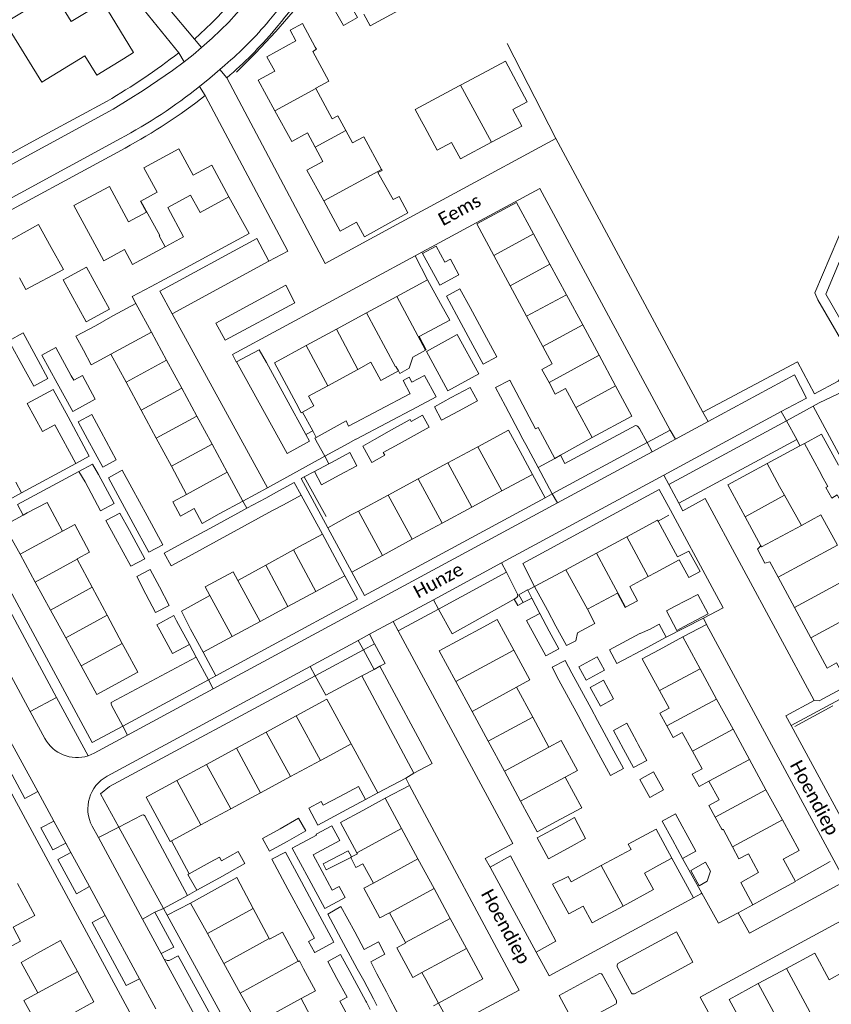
# Model space of a CAD drawing. Extents: x 177628 to 188968, y 384226 to 390673.
# Tile 120 of 256: x 183642 to 183794, y 385379 to 385564. Entities that reach past the tile are written whole.
import ezdxf

# ---------------------------------------------------------------- set-up
doc = ezdxf.new("R2010")
doc.units = 0
for name, color, linetype, lineweight in [('B01_D', 14, 'Continuous', 9), ('B01_F', 14, 'Continuous', 9), ('B01_T', 14, 'Continuous', 9), ('B02_F', 14, 'Continuous', 9), ('B02_T', 14, 'Continuous', 9), ('B07_D', 14, 'Continuous', 9), ('B07_F', 14, 'Continuous', 9), ('B07_T', 14, 'Continuous', 9), ('B11_F', 14, 'Continuous', 9), ('B11_S', 14, 'Continuous', 9), ('B14_F', 14, 'Continuous', 9), ('T01_T', 253, 'Continuous', 9), ('T02_T', 253, 'RASTER', 9), ('T03_F', 253, 'Continuous', 9), ('T04_F', 253, 'HAAG', 9), ('T04_T', 253, 'HAAG', 9), ('T05_F', 253, 'Continuous', 9), ('T05_T', 253, 'Continuous', 9), ('T22_D', 253, 'Continuous', 9), ('T22_T', 253, 'Continuous', 9), ('V00_F', 8, 'Continuous', 9), ('V00_T', 8, 'Continuous', 9), ('Z06', 7, 'Continuous', 9)]:
    doc.layers.add(name, color=color, linetype=linetype, lineweight=lineweight)
doc.styles.add('Legend', font='calibri.ttf')
doc.linetypes.add('HAAG', pattern='A,4,-1,[5,TOPOCAD.SHX,S=0.35,R=0,X=-0.35,Y=-0.35],-1', length=6)
doc.linetypes.add('RASTER', pattern='A,4,-1,[4,TOPOCAD.SHX,S=0.5,R=0,X=-0.5,Y=0],-1', length=6)

msp = doc.modelspace()

# ---------------------------------------------------------------- linework, layer by layer
at = {"layer": 'B01_D', "linetype": 'Continuous'}
for points in [[(183755.235, 385397.547), (183760.957, 385400.654), (183759.276, 385403.749), (183761.975, 385405.214)], [(183744.931, 385403.086), (183741.985, 385401.638), (183745.021, 385396.048), (183747.719, 385397.513), (183749.416, 385394.388), (183755.235, 385397.547)]]:
    msp.add_lwpolyline(points, dxfattribs=at)
at = {"layer": 'B01_F', "linetype": 'Continuous'}
for points in [[(183717.306, 385545.329), (183716.101, 385547.539)], [(183655.911, 385506.808), (183652.214, 385504.842)]]:
    msp.add_lwpolyline(points, dxfattribs=at)
at = {"layer": 'B01_T', "linetype": 'Continuous'}
for points in [[(183655.404, 385566.557), (183651.361, 385564.082), (183649.842, 385566.564), (183651.465, 385567.558), (183649.904, 385570.106), (183652.338, 385571.596), (183652.125, 385571.944), (183638.947, 385563.877)], [(183661.206, 385557.079), (183663.106, 385558.243), (183657.306, 385567.721), (183655.404, 385566.557)], [(183639.698, 385562.65), (183645.792, 385552.697), (183653.94, 385557.658), (183656.179, 385554.001), (183661.206, 385557.079)], [(183689.689, 385547.305), (183686.561, 385553.034), (183689.669, 385554.731), (183688.179, 385557.461), (183693.651, 385560.449), (183692.561, 385562.446), (183694.869, 385563.706), (183697.278, 385559.294)], [(183697.278, 385559.294), (183697.514, 385558.861), (183696.812, 385558.477), (183699.863, 385552.885), (183697.371, 385551.525)], [(183730.465, 385541.355), (183736.175, 385544.417), (183734.499, 385547.543), (183737.208, 385548.996), (183733.102, 385556.654), (183728.753, 385554.322)], [(183728.753, 385554.322), (183724.641, 385552.117)], [(183697.399, 385551.474), (183697.371, 385551.525)], [(183703.024, 385543.561), (183701.53, 385546.313), (183700.505, 385545.756), (183697.399, 385551.474)], [(183724.641, 385552.117), (183724.377, 385551.976)], [(183697.261, 385540.448), (183695.809, 385543.107), (183692.86, 385541.497), (183689.689, 385547.305)], [(183717.93, 385544.229), (183717.306, 385545.329)], [(183717.93, 385544.229), (183720.259, 385539.885), (183722.942, 385541.324), (183724.609, 385538.215), (183730.465, 385541.355)], [(183704.295, 385541.221), (183703.024, 385543.561)], [(183698.901, 385530.3), (183695.726, 385536.114), (183698.732, 385537.755), (183697.261, 385540.448)], [(183667.51, 385531.941), (183665.008, 385536.523), (183671.62, 385540.103), (183674.308, 385535.139), (183677.809, 385537.034), (183681.047, 385531.052)], [(183665.495, 385528.225), (183662.103, 385526.397), (183658.536, 385533.014), (183651.867, 385529.419), (183656.147, 385521.508)], [(183667.51, 385531.941), (183664.478, 385530.284)], [(183681.047, 385531.052), (183675.607, 385528.107), (183673.833, 385531.383), (183669.535, 385529.056)], [(183713.06, 385531.122), (183714.749, 385528.049), (183712.096, 385526.6)], [(183664.478, 385530.284), (183664.406, 385530.245), (183665.495, 385528.225)], [(183669.535, 385529.056), (183672.512, 385523.531), (183669.035, 385521.657)], [(183712.096, 385526.6), (183706.561, 385523.577), (183705.073, 385526.303), (183702, 385524.625), (183698.901, 385530.3)], [(183738.376, 385524.099), (183735.17, 385530.028), (183727.683, 385525.979), (183730.891, 385520.036)], [(183639.751, 385519.163), (183638.195, 385521.972), (183645.207, 385525.856), (183647.59, 385521.556)], [(183741.461, 385518.394), (183738.376, 385524.099)], [(183669.035, 385521.657), (183662.889, 385518.345), (183661.373, 385521.157)], [(183649.883, 385517.417), (183647.59, 385521.556)], [(183730.891, 385520.036), (183733.975, 385514.324)], [(183744.565, 385512.654), (183741.461, 385518.394)], [(183642.827, 385513.61), (183649.883, 385517.417)], [(183642.827, 385513.61), (183641.588, 385515.847)], [(183712.663, 385512.327), (183718.449, 385515.46)], [(183718.449, 385515.46), (183720.875, 385510.979)], [(183733.975, 385514.324), (183737.068, 385508.595)], [(183706.962, 385509.239), (183712.663, 385512.327)], [(183747.645, 385506.958), (183744.565, 385512.654)], [(183663.502, 385511.013), (183659.19, 385508.678)], [(183666.451, 385505.57), (183663.502, 385511.013)], [(183716.829, 385504.755), (183722.605, 385507.873), (183720.875, 385510.979)], [(183655.911, 385506.808), (183659.19, 385508.678)], [(183701.27, 385506.156), (183706.962, 385509.239)], [(183737.068, 385508.595), (183740.151, 385502.884)], [(183750.735, 385501.244), (183747.645, 385506.958)], [(183666.451, 385505.57), (183669.306, 385500.302)], [(183695.577, 385503.074), (183701.27, 385506.156)], [(183693.669, 385492.252), (183689.597, 385499.835), (183695.577, 385503.074)], [(183658.812, 385501.441), (183661.666, 385496.162)], [(183740.151, 385502.884), (183741.909, 385499.627)], [(183753.824, 385495.496), (183750.735, 385501.244)], [(183669.306, 385500.302), (183672.161, 385495.034)], [(183705.331, 385498.548), (183699.633, 385495.472)], [(183705.431, 385498.602), (183705.331, 385498.548)], [(183661.666, 385496.162), (183664.515, 385490.891)], [(183672.161, 385495.034), (183675.015, 385489.767)], [(183699.633, 385495.472), (183696.019, 385493.521)], [(183746.336, 385491.426), (183744.413, 385494.987)], [(183753.824, 385495.496), (183756.883, 385489.796), (183749.392, 385485.764)], [(183694.884, 385490.563), (183694.645, 385490.435), (183693.669, 385492.252)], [(183696.019, 385493.521), (183696.998, 385491.698), (183694.884, 385490.563)], [(183664.515, 385490.891), (183667.364, 385485.62)], [(183749.392, 385485.764), (183746.336, 385491.426)], [(183675.015, 385489.767), (183677.87, 385484.499)], [(183733.684, 385487.149), (183735.848, 385483.144)], [(183667.364, 385485.62), (183670.213, 385480.35)], [(183677.87, 385484.499), (183680.725, 385479.231)], [(183738.183, 385478.823), (183735.848, 385483.144)], [(183774.968, 385476.859), (183782.376, 385480.88)], [(183782.376, 385480.88), (183784.716, 385476.569)], [(183670.213, 385480.35), (183673.071, 385475.063)], [(183680.725, 385479.231), (183683.673, 385473.79)], [(183732.393, 385475.694), (183738.183, 385478.823)], [(183726.78, 385472.661), (183732.393, 385475.694)], [(183778.236, 385470.838), (183774.968, 385476.859)], [(183785.653, 385474.894), (183784.716, 385476.569)], [(183643.081, 385471.581), (183646.797, 385473.514), (183649.683, 385468.102)], [(183683.673, 385473.79), (183679.216, 385471.369)], [(183788.825, 385469.226), (183785.653, 385474.894)], [(183642.315, 385471.162), (183643.081, 385471.581)], [(183679.216, 385471.369), (183676.031, 385469.587), (183674.526, 385472.371)], [(183721.166, 385469.627), (183726.78, 385472.661)], [(183641.713, 385463.78), (183638.743, 385469.207), (183642.315, 385471.162)], [(183699.637, 385468.781), (183703.956, 385471.116)], [(183761.827, 385470.037), (183761.752, 385470.176), (183755.958, 385467.055)], [(183765.459, 385463.295), (183761.827, 385470.037)], [(183781.202, 385465.372), (183778.236, 385470.838)], [(183795.578, 385465.515), (183792.5, 385471.211), (183788.825, 385469.226)], [(183704.149, 385460.431), (183699.637, 385468.781)], [(183715.552, 385466.593), (183721.166, 385469.627)], [(183698.653, 385467.545), (183694.353, 385465.227)], [(183702.867, 385459.727), (183698.653, 385467.545)], [(183709.939, 385463.56), (183715.552, 385466.593)], [(183750.232, 385463.971), (183755.958, 385467.055)], [(183687.962, 385461.736), (183693.214, 385464.605)], [(183693.214, 385464.605), (183694.353, 385465.227)], [(183782.853, 385462.331), (183781.951, 385462.126), (183780.539, 385464.728), (183781.202, 385465.372)], [(183641.713, 385463.78), (183644.587, 385458.528)], [(183652.484, 385462.85), (183652.461, 385462.892)], [(183655.301, 385457.567), (183652.484, 385462.85)], [(183709.939, 385463.56), (183704.149, 385460.431)], [(183744.489, 385460.878), (183750.232, 385463.971)], [(183761.385, 385460.348), (183765.773, 385462.711)], [(183782.853, 385462.331), (183784.417, 385459.449)], [(183682.711, 385458.868), (183687.962, 385461.736)], [(183744.489, 385460.878), (183738.585, 385457.698)], [(183697.424, 385456.793), (183702.867, 385459.727)], [(183756.534, 385457.735), (183759.972, 385459.587)], [(183759.972, 385459.587), (183761.385, 385460.348)], [(183784.417, 385459.449), (183787.514, 385453.743)], [(183644.587, 385458.528), (183647.46, 385453.277)], [(183658.118, 385452.284), (183655.301, 385457.567)], [(183692.157, 385453.954), (183697.424, 385456.793)], [(183738.585, 385457.698), (183740.982, 385453.247)], [(183673.83, 385449.704), (183672.142, 385453.095), (183677.46, 385456)], [(183748.541, 385453.431), (183754.183, 385456.469)], [(183647.46, 385453.277), (183650.334, 385448.025)], [(183686.891, 385451.115), (183692.157, 385453.954)], [(183742.604, 385450.234), (183740.982, 385453.247)], [(183787.514, 385453.743), (183790.608, 385448.041)], [(183660.935, 385447.001), (183658.118, 385452.284)], [(183734.677, 385445.722), (183731.554, 385451.505), (183729.029, 385450.142)], [(183676.181, 385445.342), (183673.83, 385449.704)], [(183681.624, 385448.276), (183686.891, 385451.115)], [(183729.029, 385450.142), (183720.643, 385445.614), (183723.767, 385439.83)], [(183650.334, 385448.025), (183653.208, 385442.773)], [(183681.624, 385448.276), (183676.181, 385445.342)], [(183762.022, 385445.801), (183766.471, 385448.222)], [(183766.471, 385448.222), (183769.742, 385442.211)], [(183790.608, 385448.041), (183793.691, 385442.361), (183795.444, 385443.312), (183796.974, 385440.492), (183801.357, 385442.87)], [(183653.208, 385442.773), (183656.178, 385437.346), (183663.892, 385441.567), (183661.561, 385445.827)], [(183661.561, 385445.827), (183660.935, 385447.001)], [(183762.022, 385445.801), (183758.859, 385444.08), (183762.104, 385438.118)], [(183769.742, 385442.211), (183772.847, 385436.506)], [(183723.767, 385439.83), (183726.817, 385434.181)], [(183738.238, 385433.101), (183735.185, 385438.749)], [(183693.692, 385433.355), (183699.483, 385436.496), (183704.053, 385428.072)], [(183762.104, 385438.118), (183763.921, 385434.781)], [(183772.847, 385436.506), (183775.938, 385430.827)], [(183688.078, 385430.309), (183693.692, 385433.355)], [(183726.817, 385434.181), (183729.853, 385428.559)], [(183741.276, 385427.48), (183738.238, 385433.101)], [(183775.938, 385430.827), (183779.029, 385425.148)], [(183682.463, 385427.264), (183688.078, 385430.309)], [(183766.395, 385430.236), (183768.307, 385426.725)], [(183676.848, 385424.218), (183682.463, 385427.264)], [(183704.053, 385428.072), (183699.363, 385425.528)], [(183729.853, 385428.559), (183732.903, 385422.91)], [(183699.363, 385425.528), (183698.26, 385424.934)], [(183768.307, 385426.725), (183770.115, 385423.403)], [(183671.233, 385421.172), (183676.848, 385424.218)], [(183698.26, 385424.934), (183692.637, 385421.903)], [(183779.029, 385425.148), (183782.134, 385419.442)], [(183692.637, 385421.903), (183687.014, 385418.873)], [(183732.903, 385422.91), (183735.935, 385417.296)], [(183743.471, 385413.91), (183747.449, 385416.06), (183744.329, 385421.832)], [(183670.236, 385409.816), (183669.975, 385409.674), (183665.442, 385418.031), (183671.233, 385421.172)], [(183771.4, 385421.042), (183773.318, 385417.519)], [(183687.014, 385418.873), (183681.391, 385415.843)], [(183710.443, 385417.834), (183706.235, 385415.555)], [(183713.529, 385412.138), (183710.443, 385417.834)], [(183782.134, 385419.442), (183785.23, 385413.754)], [(183735.935, 385417.296), (183739.052, 385411.524), (183743.471, 385413.91)], [(183681.391, 385415.843), (183675.767, 385412.812)], [(183675.767, 385412.812), (183674.507, 385412.133)], [(183785.23, 385413.754), (183788.372, 385407.981)], [(183674.507, 385412.133), (183670.236, 385409.816)], [(183716.616, 385406.44), (183713.529, 385412.138)], [(183756.228, 385409.182), (183761.463, 385412.025), (183764.436, 385406.549)], [(183751.139, 385405.15), (183756.762, 385408.195), (183756.228, 385409.182)], [(183780.764, 385403.841), (183778.836, 385407.383)], [(183788.372, 385407.981), (183785.386, 385406.356), (183785.422, 385406.289)], [(183716.616, 385406.44), (183719.655, 385400.831)], [(183744.931, 385403.086), (183745.475, 385402.082), (183751.139, 385405.15)], [(183764.436, 385406.549), (183761.975, 385405.214)], [(183785.422, 385406.289), (183787.68, 385402.14), (183783.288, 385399.75)], [(183637.521, 385388.662), (183641.794, 385390.957), (183640.4, 385393.551), (183644.488, 385395.747), (183641.231, 385401.811)], [(183678.351, 385400.617), (183682.52, 385402.918)], [(183673.814, 385398.113), (183678.351, 385400.617)], [(183719.655, 385400.831), (183722.694, 385395.221)], [(183676.999, 385392.343), (183673.814, 385398.113)], [(183722.694, 385395.221), (183725.771, 385389.542)], [(183676.999, 385392.343), (183680.087, 385386.748)], [(183645.023, 385388.681), (183649.317, 385391.028), (183652.502, 385385.203)], [(183645.023, 385388.681), (183641.915, 385386.94), (183645.04, 385381.176)], [(183725.771, 385389.542), (183728.867, 385383.827), (183720.481, 385379.283)], [(183785.979, 385385.785), (183791.341, 385388.679), (183794.041, 385383.676), (183796.753, 385385.139), (183799.108, 385380.775)], [(183680.087, 385386.748), (183683.175, 385381.153)], [(183652.502, 385385.203), (183655.613, 385379.513), (183651.262, 385377.133)], [(183780.685, 385382.928), (183785.979, 385385.785)], [(183720.481, 385379.283), (183718.084, 385383.708)], [(183780.685, 385382.928), (183775.19, 385379.962), (183777.893, 385374.953), (183775.174, 385373.485), (183778.187, 385367.902)], [(183683.175, 385381.153), (183686.263, 385375.558)]]:
    msp.add_lwpolyline(points, dxfattribs=at)
at = {"layer": 'B02_F', "linetype": 'Continuous'}
for points in [[(183762.63, 385413.536), (183764.556, 385409.987)], [(183764.556, 385409.987), (183766.449, 385406.497)], [(183766.449, 385406.497), (183768.95, 385407.854)], [(183706.809, 385379.599), (183706.911, 385379.41)]]:
    msp.add_lwpolyline(points, dxfattribs=at)
at = {"layer": 'B02_T', "linetype": 'Continuous'}
for points in [[(183717.48, 385520.422), (183720.052, 385521.82), (183721.69, 385518.806)], [(183719.841, 385516.076), (183717.48, 385520.422)], [(183658.529, 385509.933), (183654.137, 385507.544), (183649.836, 385515.45), (183654.228, 385517.839), (183658.529, 385509.933)], [(183738.757, 385487.405), (183739.229, 385487.662), (183740.057, 385486.142)], [(183789.384, 385484.633), (183792.622, 385486.401), (183795.8, 385480.58)], [(183699.086, 385482.226), (183697.726, 385484.706)], [(183703.506, 385484.65), (183699.086, 385482.226)], [(183704.917, 385485.424), (183703.506, 385484.65)], [(183736.141, 385485.884), (183736.101, 385485.958)], [(183736.939, 385484.419), (183736.141, 385485.884)], [(183742.4, 385481.839), (183740.057, 385486.142)], [(183792.548, 385478.837), (183789.384, 385484.633)], [(183701.776, 385478.665), (183705.112, 385480.45), (183703.796, 385482.91), (183700.449, 385481.119)], [(183736.939, 385484.419), (183739.272, 385480.136)], [(183699.858, 385480.803), (183697.128, 385479.342)], [(183700.449, 385481.119), (183699.858, 385480.803)], [(183739.272, 385480.136), (183742.4, 385481.839)], [(183697.128, 385479.342), (183698.445, 385476.882), (183701.776, 385478.665)], [(183694.641, 385474.919), (183693.351, 385477.302), (183690.022, 385475.487)], [(183736.44, 385454.679), (183735.63, 385456.16), (183737.269, 385457.055), (183737.298, 385457)], [(183738.063, 385455.523), (183737.298, 385457)], [(183738.063, 385455.523), (183736.44, 385454.679)], [(183766.759, 385450.168), (183771.24, 385452.551), (183769.286, 385456.226), (183764.946, 385453.918)], [(183764.946, 385453.918), (183763.4, 385453.096), (183765.351, 385449.419), (183766.759, 385450.168)], [(183668.042, 385449.494), (183667.488, 385450.516), (183670.662, 385452.235), (183671.192, 385451.257)], [(183671.192, 385451.257), (183673.596, 385446.819)], [(183739.548, 385452.655), (183737.085, 385451.324), (183738.884, 385447.994)], [(183741.347, 385449.324), (183739.548, 385452.655)], [(183673.596, 385446.819), (183670.422, 385445.1), (183668.042, 385449.494)], [(183738.884, 385447.994), (183740.692, 385444.646), (183743.155, 385445.977), (183741.347, 385449.324)], [(183743.158, 385440.08), (183744.961, 385436.743)], [(183747.423, 385438.076), (183745.622, 385441.41)], [(183744.961, 385436.743), (183746.77, 385433.393)], [(183749.234, 385434.723), (183747.423, 385438.076)], [(183751.71, 385430.139), (183753.516, 385426.796)], [(183751.052, 385425.465), (183749.246, 385428.809)], [(183753.516, 385426.796), (183755.317, 385423.461), (183752.853, 385422.131), (183751.052, 385425.465)], [(183743.509, 385412.789), (183746.093, 385414.191), (183748.188, 385410.237), (183745.444, 385408.748)], [(183743.509, 385412.789), (183739.066, 385410.378), (183741.201, 385406.445), (183745.444, 385408.748)], [(183677.533, 385405.824), (183679.239, 385406.771)], [(183682.755, 385407.818), (183684.028, 385405.523), (183680.717, 385403.685)], [(183677.533, 385405.824), (183673.573, 385403.625)], [(183673.573, 385403.625), (183673.322, 385403.486), (183674.979, 385400.5)], [(183680.717, 385403.685), (183679.247, 385402.869)], [(183674.979, 385400.5), (183679.247, 385402.869)], [(183708.885, 385384.802), (183710.689, 385381.373)], [(183708.244, 385380.048), (183706.423, 385383.506)], [(183710.689, 385381.373), (183711.341, 385380.134)], [(183706.911, 385379.41), (183707.603, 385378.075)], [(183708.878, 385378.843), (183708.244, 385380.048)], [(183713.723, 385375.607), (183711.341, 385380.134)]]:
    msp.add_lwpolyline(points, dxfattribs=at)
at = {"layer": 'B07_D', "linetype": 'Continuous'}
for points in [[(183689.689, 385547.305), (183697.399, 385551.474)], [(183724.641, 385552.117), (183730.465, 385541.355)], [(183697.261, 385540.448), (183703.024, 385543.561)], [(183698.901, 385530.3), (183709.789, 385536.219)], [(183664.478, 385530.284), (183668.025, 385523.786), (183667.918, 385523.73)], [(183730.891, 385520.036), (183738.376, 385524.099)], [(183733.975, 385514.324), (183741.461, 385518.394)], [(183712.663, 385512.327), (183718.071, 385502.209)], [(183737.068, 385508.595), (183744.565, 385512.654)], [(183706.962, 385509.239), (183712.391, 385499.076)], [(183740.151, 385502.884), (183747.645, 385506.958)], [(183666.451, 385505.57), (183658.812, 385501.441)], [(183701.27, 385506.156), (183705.331, 385498.548)], [(183695.577, 385503.074), (183699.633, 385495.472)], [(183741.302, 385496.114), (183750.735, 385501.244)], [(183669.306, 385500.302), (183661.666, 385496.162)], [(183672.161, 385495.034), (183664.515, 385490.891)], [(183746.336, 385491.426), (183753.824, 385495.496)], [(183675.015, 385489.767), (183667.364, 385485.62)], [(183677.87, 385484.499), (183670.213, 385480.35)], [(183732.393, 385475.694), (183727.892, 385484.025)], [(183726.78, 385472.661), (183722.275, 385480.996)], [(183680.725, 385479.231), (183673.071, 385475.063)], [(183721.166, 385469.627), (183716.659, 385477.967)], [(183715.552, 385466.593), (183711.043, 385474.938)], [(183778.236, 385470.838), (183785.653, 385474.894)], [(183709.939, 385463.56), (183705.427, 385471.909)], [(183641.713, 385463.78), (183649.683, 385468.102)], [(183781.202, 385465.372), (183781.323, 385465.149), (183788.825, 385469.226)], [(183755.958, 385467.055), (183759.972, 385459.587)], [(183697.424, 385456.793), (183693.214, 385464.605)], [(183784.417, 385459.449), (183795.578, 385465.515)], [(183652.484, 385462.85), (183644.587, 385458.528)], [(183750.232, 385463.971), (183755.708, 385453.826)], [(183692.157, 385453.954), (183687.962, 385461.736)], [(183744.489, 385460.878), (183748.541, 385453.431)], [(183787.514, 385453.743), (183802.464, 385461.871)], [(183686.891, 385451.115), (183682.711, 385458.868)], [(183655.301, 385457.567), (183647.46, 385453.277)], [(183681.624, 385448.276), (183677.46, 385456)], [(183790.608, 385448.041), (183800.67, 385453.503)], [(183658.118, 385452.284), (183650.334, 385448.025)], [(183660.935, 385447.001), (183653.208, 385442.773)], [(183734.677, 385445.722), (183723.767, 385439.83)], [(183762.104, 385438.118), (183769.742, 385442.211)], [(183726.817, 385434.181), (183735.185, 385438.749)], [(183763.459, 385431.474), (183772.847, 385436.506)], [(183698.26, 385424.934), (183693.692, 385433.355)], [(183738.238, 385433.101), (183729.853, 385428.559)], [(183768.307, 385426.725), (183775.938, 385430.827)], [(183692.637, 385421.903), (183688.078, 385430.309)], [(183687.014, 385418.873), (183682.463, 385427.264)], [(183732.903, 385422.91), (183741.276, 385427.48)], [(183681.391, 385415.843), (183676.848, 385424.218)], [(183771.4, 385421.042), (183779.029, 385425.148)], [(183735.935, 385417.296), (183744.329, 385421.832)], [(183675.767, 385412.812), (183671.233, 385421.172)], [(183772.584, 385414.305), (183782.134, 385419.442)], [(183775.855, 385408.702), (183785.23, 385413.754)], [(183713.529, 385412.138), (183705.132, 385407.588)], [(183704.104, 385406.789), (183703.96, 385406.711)], [(183716.616, 385406.44), (183708.241, 385401.856)], [(183751.139, 385405.15), (183755.235, 385397.547)], [(183719.655, 385400.831), (183711.274, 385396.264)], [(183676.999, 385392.343), (183685.612, 385397.097)], [(183722.694, 385395.221), (183714.304, 385390.676)], [(183680.087, 385386.748), (183688.61, 385391.452)], [(183725.771, 385389.542), (183717.384, 385384.999)], [(183683.175, 385381.153), (183694.095, 385387.18)], [(183652.502, 385385.203), (183645.04, 385381.176)], [(183785.979, 385385.785), (183791.736, 385375.192)], [(183780.685, 385382.928), (183786.433, 385372.296)], [(183686.263, 385375.558), (183694.623, 385380.129)]]:
    msp.add_lwpolyline(points, dxfattribs=at)
at = {"layer": 'B07_F', "linetype": 'Continuous'}
msp.add_lwpolyline([(183712.391, 385499.076), (183712.483, 385499.125), (183712.942, 385498.288)], dxfattribs=at)
at = {"layer": 'B07_T', "linetype": 'Continuous'}
msp.add_lwpolyline([(183667.918, 385523.73), (183669.035, 385521.657)], dxfattribs=at)
at = {"layer": 'B11_F', "linetype": 'Continuous'}
for points in [[(183652.214, 385504.842), (183653.683, 385502.204)], [(183656.142, 385500.022), (183655.075, 385499.448), (183653.683, 385502.204)], [(183656.142, 385500.022), (183658.812, 385501.441)], [(183712.942, 385498.288), (183713.214, 385497.792), (183714.993, 385498.814), (183715.639, 385500.881), (183718.071, 385502.209)], [(183712.942, 385498.288), (183709.642, 385496.521), (183707.776, 385499.922), (183705.431, 385498.602)], [(183694.095, 385387.18), (183694.124, 385387.126), (183694.315, 385387.229)], [(183695.086, 385385.698), (183694.315, 385387.229)], [(183694.623, 385380.129), (183697.311, 385381.582), (183695.086, 385385.698)]]:
    msp.add_lwpolyline(points, dxfattribs=at)
at = {"layer": 'B11_S', "linetype": 'Continuous'}
for points in [[(183706.443, 385565.488), (183707.643, 385563.266), (183716.125, 385567.847), (183714.373, 385571.091)], [(183716.101, 385547.539), (183724.377, 385551.976)], [(183704.295, 385541.221), (183706.46, 385542.389), (183709.789, 385536.219)], [(183709.789, 385536.219), (183709.88, 385536.05), (183709.094, 385535.651), (183711.955, 385530.551), (183713.06, 385531.122)], [(183661.373, 385521.157), (183657.476, 385519.051), (183656.147, 385521.508)], [(183718.071, 385502.209), (183718.185, 385502.271), (183716.829, 385504.755)], [(183741.909, 385499.627), (183739.975, 385498.59), (183741.302, 385496.114)], [(183741.302, 385496.114), (183742.466, 385493.943), (183744.413, 385494.987)], [(183733.684, 385487.149), (183727.892, 385484.025)], [(183727.892, 385484.025), (183722.275, 385480.996)], [(183722.275, 385480.996), (183716.659, 385477.967)], [(183716.659, 385477.967), (183711.043, 385474.938)], [(183674.526, 385472.371), (183671.945, 385470.976), (183670.49, 385473.668), (183673.071, 385475.063)], [(183711.043, 385474.938), (183705.427, 385471.909)], [(183705.427, 385471.909), (183703.956, 385471.116)], [(183652.461, 385462.892), (183654.818, 385464.151), (183652.036, 385469.359), (183649.683, 385468.102)], [(183767.6, 385459.427), (183769.731, 385460.541), (183767.595, 385464.379), (183765.509, 385463.32)], [(183765.509, 385463.32), (183765.459, 385463.295)], [(183765.773, 385462.711), (183767.6, 385459.427)], [(183682.711, 385458.868), (183681.825, 385460.491), (183676.574, 385457.623), (183677.46, 385456)], [(183756.534, 385457.735), (183757.969, 385455.023), (183755.708, 385453.826)], [(183755.708, 385453.826), (183755.609, 385453.774), (183754.183, 385456.469)], [(183748.541, 385453.431), (183749.935, 385450.767), (183746.639, 385449.004), (183746.341, 385447.509), (183744.561, 385446.599), (183742.604, 385450.234)], [(183735.185, 385438.749), (183737.707, 385440.111), (183734.677, 385445.722)], [(183763.921, 385434.781), (183762.178, 385433.835), (183763.459, 385431.474)], [(183763.459, 385431.474), (183764.645, 385429.287), (183766.395, 385430.236)], [(183741.276, 385427.48), (183743.585, 385428.728), (183746.638, 385423.08), (183744.329, 385421.832)], [(183771.4, 385421.042), (183769.582, 385420.025), (183768.27, 385422.371), (183770.115, 385423.403)], [(183772.584, 385414.305), (183771.408, 385416.492), (183773.318, 385417.519)], [(183706.235, 385415.555), (183702.042, 385413.284), (183705.132, 385407.588)], [(183775.855, 385408.702), (183774.089, 385412.024), (183773.878, 385411.898), (183772.584, 385414.305)], [(183778.836, 385407.383), (183777.059, 385406.438), (183775.855, 385408.702)], [(183703.96, 385406.711), (183704.95, 385404.795), (183706.275, 385405.48), (183708.241, 385401.856)], [(183705.132, 385407.588), (183705.261, 385407.35), (183704.104, 385406.789)], [(183779.675, 385397.787), (183777.382, 385402), (183780.764, 385403.841)], [(183682.52, 385402.918), (183685.612, 385397.097)], [(183708.241, 385401.856), (183706.458, 385400.901), (183709.46, 385395.293), (183711.274, 385396.264)], [(183783.288, 385399.75), (183779.675, 385397.787)], [(183685.612, 385397.097), (183688.61, 385391.452)], [(183711.274, 385396.264), (183714.304, 385390.676)], [(183688.61, 385391.452), (183688.689, 385391.303), (183691.147, 385392.632), (183694.095, 385387.18)], [(183714.304, 385390.676), (183714.351, 385390.59), (183712.671, 385389.69), (183715.673, 385384.083), (183717.384, 385384.999)], [(183717.384, 385384.999), (183718.084, 385383.708)], [(183648.037, 385375.647), (183645.474, 385374.241), (183642.449, 385379.754), (183645.04, 385381.176)], [(183697.603, 385374.518), (183694.623, 385380.129)]]:
    msp.add_lwpolyline(points, dxfattribs=at)
at = {"layer": 'B14_F', "linetype": 'Continuous'}
for points in [[(183702.616, 385563.318), (183701.096, 385565.967), (183703.754, 385567.493), (183705.274, 385564.844), (183702.616, 385563.318)], [(183719.841, 385516.076), (183720.715, 385514.467), (183724.322, 385516.42), (183722.741, 385519.359), (183721.69, 385518.806)], [(183726.434, 385510.223), (183724.518, 385513.755), (183721.968, 385512.372), (183723.885, 385508.838)], [(183723.885, 385508.838), (183726.98, 385503.133)], [(183729.531, 385504.514), (183726.434, 385510.223)], [(183645.131, 385500.252), (183642.281, 385505.46), (183639.593, 385503.989), (183642.434, 385498.798)], [(183722.239, 385494.56), (183728.069, 385497.741), (183724.033, 385505.138), (183718.203, 385501.957), (183722.239, 385494.56)], [(183726.98, 385503.133), (183728.901, 385499.592)], [(183728.901, 385499.592), (183731.451, 385500.975), (183729.531, 385504.514)], [(183645.844, 385501.249), (183648.467, 385502.681), (183651.347, 385497.406)], [(183648.718, 385495.985), (183645.844, 385501.249)], [(183644.286, 385495.414), (183646.974, 385496.885), (183645.131, 385500.252)], [(183642.434, 385498.798), (183644.286, 385495.414)], [(183651.347, 385497.406), (183651.816, 385496.548), (183653.454, 385497.442), (183655.886, 385492.989), (183651.624, 385490.662), (183648.718, 385495.985)], [(183716.439, 385491.5), (183720.067, 385493.413), (183717.843, 385497.462), (183715.482, 385496.183), (183714.995, 385497.11), (183713.838, 385496.507), (183715.172, 385494.018), (183715.111, 385493.986)], [(183733.075, 385491.639), (183731.198, 385495.162), (183733.894, 385496.573), (183735.742, 385493.09)], [(183650.744, 385489.661), (183647.958, 385494.82), (183643.059, 385492.174), (183645.92, 385486.878), (183648.258, 385488.14)], [(183715.111, 385493.986), (183709.377, 385490.968)], [(183724.26, 385490.747), (183727.834, 385492.674), (183726.475, 385495.195), (183722.899, 385493.267)], [(183722.899, 385493.267), (183719.719, 385491.553)], [(183735.742, 385493.09), (183738.757, 385487.405)], [(183652.668, 385488.699), (183655.217, 385490.084), (183656.994, 385486.816)], [(183709.377, 385490.968), (183703.645, 385487.95)], [(183710.707, 385488.477), (183716.439, 385491.5)], [(183719.719, 385491.553), (183721.078, 385489.032), (183724.26, 385490.747)], [(183736.101, 385485.958), (183733.075, 385491.639)], [(183652.2, 385480.842), (183654.76, 385482.225), (183650.744, 385489.661)], [(183654.443, 385485.433), (183652.668, 385488.699)], [(183703.645, 385487.95), (183703.57, 385487.911), (183703.106, 385488.875), (183697.493, 385485.789)], [(183704.976, 385485.455), (183710.707, 385488.477)], [(183713.083, 385484.584), (183718.736, 385487.74), (183717.506, 385489.943), (183715.374, 385488.758), (183715.163, 385489.137), (183711.671, 385487.197)], [(183648.258, 385488.14), (183652.2, 385480.842)], [(183656.994, 385486.816), (183659.834, 385481.59), (183657.285, 385480.205), (183654.443, 385485.433)], [(183711.671, 385487.197), (183708.452, 385485.408)], [(183697.493, 385485.789), (183697.216, 385485.637), (183697.726, 385484.706)], [(183704.917, 385485.424), (183704.976, 385485.455)], [(183708.452, 385485.408), (183706.218, 385484.162), (183707.946, 385481.066), (183710.361, 385482.414), (183710.084, 385482.91), (183713.083, 385484.584)], [(183652.79, 385479.384), (183655.367, 385480.768), (183656.513, 385478.768)], [(183653.974, 385477.406), (183652.79, 385479.384)], [(183662.748, 385476.305), (183660.961, 385479.597), (183658.358, 385478.186), (183660.144, 385474.894)], [(183653.974, 385477.406), (183656.886, 385471.976), (183659.425, 385473.338), (183656.513, 385478.768)], [(183792.548, 385478.837), (183792.618, 385478.703)], [(183792.618, 385478.703), (183793.764, 385476.515), (183793.419, 385476.332), (183794.51, 385474.355), (183795.569, 385474.943), (183796.42, 385473.378)], [(183665.623, 385471.007), (183662.748, 385476.305)], [(183687.968, 385474.371), (183690.022, 385475.487)], [(183660.144, 385474.894), (183663.023, 385469.591)], [(183684.407, 385472.437), (183687.968, 385474.371)], [(183694.641, 385474.919), (183691.306, 385473.115)], [(183662.308, 385468.227), (183660.502, 385471.547), (183657.884, 385470.123), (183659.694, 385466.796)], [(183682.697, 385471.508), (183684.407, 385472.437)], [(183689.25, 385471.993), (183683.985, 385469.119)], [(183691.306, 385473.115), (183689.25, 385471.993)], [(183665.963, 385464.173), (183668.566, 385465.584), (183665.623, 385471.007)], [(183677.423, 385468.643), (183682.697, 385471.508)], [(183662.568, 385461.514), (183665.186, 385462.938), (183662.308, 385468.227)], [(183663.023, 385469.591), (183665.963, 385464.173)], [(183672.15, 385465.778), (183677.423, 385468.643)], [(183683.985, 385469.119), (183678.717, 385466.244)], [(183659.694, 385466.796), (183662.568, 385461.514)], [(183678.717, 385466.244), (183673.449, 385463.369)], [(183673.449, 385463.369), (183670.183, 385461.586), (183668.874, 385463.998), (183672.15, 385465.778)], [(183667.948, 385457.662), (183666.241, 385460.913), (183663.671, 385459.564), (183665.401, 385456.269)], [(183667.22, 385452.805), (183669.79, 385454.154), (183667.948, 385457.662)], [(183665.401, 385456.269), (183667.22, 385452.805)], [(183760.327, 385449.69), (183758.438, 385448.846)], [(183763.367, 385448.143), (183762.051, 385450.61), (183760.327, 385449.69)], [(183758.405, 385448.829), (183752.686, 385445.778), (183754.07, 385443.184), (183759.802, 385446.241)], [(183758.438, 385448.846), (183758.405, 385448.829)], [(183759.802, 385446.241), (183763.367, 385448.143)], [(183743.158, 385440.08), (183741.869, 385442.504), (183744.36, 385443.762), (183745.622, 385441.41)], [(183748.283, 385440.07), (183746.919, 385442.583), (183750.383, 385444.464), (183751.747, 385441.951), (183748.283, 385440.07)], [(183750.978, 385435.18), (183753.465, 385436.539), (183751.54, 385440.063), (183749.053, 385438.704), (183750.978, 385435.18)], [(183750.444, 385432.484), (183749.234, 385434.723)], [(183746.77, 385433.393), (183747.986, 385431.142)], [(183747.986, 385431.142), (183749.246, 385428.809)], [(183751.71, 385430.139), (183750.444, 385432.484)], [(183757.833, 385428.458), (183755.924, 385431.958), (183753.421, 385430.593), (183755.32, 385427.111)], [(183755.32, 385427.111), (183757.225, 385423.618)], [(183758.089, 385427.988), (183757.833, 385428.458)], [(183758.089, 385427.988), (183759.701, 385424.968)], [(183757.225, 385423.618), (183759.701, 385424.968)], [(183760.301, 385417.975), (183762.857, 385419.42), (183760.951, 385422.792), (183758.395, 385421.347), (183760.301, 385417.975)], [(183706.765, 385417.594), (183705.442, 385420.07), (183701.92, 385418.188)], [(183701.92, 385418.188), (183698.792, 385416.516), (183698.407, 385417.237), (183696.067, 385415.986), (183697.775, 385412.791), (183703.258, 385415.72)], [(183703.258, 385415.72), (183706.765, 385417.594)], [(183690.684, 385412.106), (183694.163, 385414.066), (183695.494, 385411.703), (183691.977, 385409.722)], [(183762.63, 385413.536), (183765.114, 385414.884)], [(183766.378, 385412.594), (183765.114, 385414.884)], [(183698.585, 385404.04), (183696.903, 385407.168), (183701.939, 385409.876), (183700.435, 385412.673), (183697.456, 385411.071), (183697.548, 385410.9), (183692.957, 385408.432), (183696.055, 385402.669)], [(183766.378, 385412.594), (183767.061, 385411.334)], [(183688.685, 385407.868), (183687.354, 385410.231), (183690.684, 385412.106)], [(183767.061, 385411.334), (183768.95, 385407.854)], [(183691.977, 385409.722), (183688.685, 385407.868)], [(183679.239, 385406.771), (183679.612, 385406.072)], [(183679.612, 385406.072), (183682.755, 385407.818)], [(183692.154, 385400.707), (183689.122, 385406.34), (183691.674, 385407.714), (183694.692, 385402.108)], [(183704.104, 385406.789), (183703.51, 385407.938), (183698.759, 385405.481), (183699.354, 385404.33), (183703.96, 385406.711)], [(183769.574, 385401.371), (183771.101, 385402.216), (183771.67, 385404.137), (183770.78, 385405.779), (183768.012, 385404.213), (183769.574, 385401.371)], [(183699.068, 385397.064), (183702.902, 385399.125), (183701.762, 385401.246), (183700.462, 385400.548), (183698.585, 385404.04)], [(183694.692, 385402.108), (183697.721, 385396.481)], [(183696.055, 385402.669), (183699.068, 385397.064)], [(183695.183, 385395.08), (183692.154, 385400.707)], [(183702.19, 385391.314), (183699.629, 385396.038), (183702.125, 385397.445), (183704.712, 385392.688)], [(183697.721, 385396.481), (183700.751, 385390.853)], [(183697.14, 385388.86), (183696.049, 385390.887), (183697.128, 385391.468), (183695.183, 385395.08)], [(183704.712, 385392.688), (183706.52, 385389.364), (183709.177, 385390.807), (183710.409, 385388.45), (183707.784, 385387.056)], [(183697.183, 385388.78), (183700.817, 385390.731)], [(183700.751, 385390.853), (183700.817, 385390.731)], [(183705.207, 385385.748), (183702.19, 385391.314)], [(183697.183, 385388.78), (183697.14, 385388.86)], [(183699.65, 385387.092), (183702.07, 385388.404)], [(183702.07, 385388.404), (183703.78, 385385.227)], [(183699.65, 385387.092), (183701.376, 385383.9)], [(183707.784, 385387.056), (183708.885, 385384.802)], [(183703.78, 385385.227), (183706.809, 385379.599)], [(183706.423, 385383.506), (183705.207, 385385.748)], [(183701.376, 385383.9), (183703.278, 385380.383), (183701.92, 385379.649), (183703.064, 385377.532)]]:
    msp.add_lwpolyline(points, dxfattribs=at)
at = {"layer": 'T01_T', "linetype": 'Continuous'}
msp.add_lwpolyline([(183739.548, 385452.655), (183738.063, 385455.523)], dxfattribs=at)
at = {"layer": 'T02_T', "linetype": 'RASTER'}
msp.add_lwpolyline([(183666.421, 385514.203), (183671.553, 385516.985)], dxfattribs=at)
at = {"layer": 'T03_F', "linetype": 'Continuous'}
for points in [[(183699.612, 385574.72), (183699.156, 385573.756), (183693.129, 385565.997), (183689.876, 385562.195), (183686.055, 385558.121), (183682.46, 385554.569)], [(183787.912, 385402.356), (183794.252, 385405.912)]]:
    msp.add_lwpolyline(points, dxfattribs=at)
at = {"layer": 'T04_F', "linetype": 'HAAG'}
for points in [[(183742.57, 385542.09), (183733.399, 385559.927)], [(183695.207, 385478.333), (183697.128, 385479.342)], [(183699.322, 385470.864), (183695.207, 385478.333)], [(183794.724, 385435.233), (183787.569, 385431.369)]]:
    msp.add_lwpolyline(points, dxfattribs=at)
at = {"layer": 'T04_T', "linetype": 'HAAG'}
for points in [[(183664.66, 385572.66), (183674.575, 385560.775)], [(183671.58, 385558.22), (183661.81, 385570.28)], [(183646.978, 385543.077), (183658.087, 385549.114)], [(183771.996, 385457.543), (183764.149, 385472.081)]]:
    msp.add_lwpolyline(points, dxfattribs=at)
for centre, radius, start, end in [((183597.339, 385645.356), 114.54, 312.40093, 324.05037), ((183601.951, 385646.844), 112.705, 299.87288, 308.15547)]:
    msp.add_arc(centre, radius, start, end, dxfattribs=at)
at = {"layer": 'T05_F', "linetype": 'Continuous'}
for points in [[(183671.553, 385516.985), (183684.879, 385524.179), (183681.047, 385531.052)], [(183663.502, 385511.013), (183662.808, 385512.322), (183666.421, 385514.203)], [(183696.82, 385487.021), (183694.884, 385490.563)], [(183697.493, 385485.789), (183696.82, 385487.021)], [(183743.434, 385482.419), (183749.392, 385485.764)], [(183788.544, 385484.183), (183789.384, 385484.633)], [(183782.376, 385480.88), (183788.544, 385484.183)], [(183641.963, 385475.357), (183652.2, 385480.842)], [(183742.4, 385481.839), (183743.434, 385482.419)], [(183641.222, 385473.174), (183652.79, 385479.384)], [(183640.934, 385477.339), (183641.963, 385475.357)], [(183642.315, 385471.162), (183641.222, 385473.174)], [(183761.827, 385470.037), (183763.857, 385471.16)], [(183723.075, 385448.797), (183734.74, 385455.325)], [(183734.74, 385455.325), (183735.424, 385454.151), (183736.44, 385454.679)], [(183709.051, 385418.841), (183704.053, 385428.072)], [(183706.765, 385417.594), (183709.051, 385418.841)], [(183673.573, 385403.625), (183670.236, 385409.816)], [(183764.436, 385406.549), (183768.471, 385399.068)], [(183770.088, 385399.957), (183766.449, 385406.497)], [(183776.894, 385396.291), (183773.226, 385394.318), (183770.088, 385399.957)], [(183779.675, 385397.786), (183776.894, 385396.291)], [(183719.55, 385378.776), (183720.481, 385379.283)]]:
    msp.add_lwpolyline(points, dxfattribs=at)
at = {"layer": 'T05_T', "linetype": 'Continuous'}
for points in [[(183723.591, 385531.803), (183712.671, 385525.883)], [(183727.584, 385526.161), (183719.939, 385522.029)], [(183766.188, 385397.834), (183768.471, 385399.068)]]:
    msp.add_lwpolyline(points, dxfattribs=at)
at = {"layer": 'T22_D', "linetype": 'Continuous'}
msp.add_lwpolyline([(183769.87, 385399.824), (183770.088, 385399.957)], dxfattribs=at)
at = {"layer": 'T22_T', "linetype": 'Continuous'}
for points in [[(183717.364, 385520.637), (183716.109, 385519.958)], [(183699.086, 385482.226), (183699.858, 385480.803)], [(183683.673, 385473.79), (183684.407, 385472.437)], [(183740.548, 385474.418), (183741.909, 385475.155)], [(183738.585, 385457.698), (183737.298, 385457)], [(183770.973, 385450.566), (183770.35, 385451.72)], [(183677.202, 385440.164), (183678.572, 385440.904)], [(183715.057, 385420.264), (183714.32, 385421.64)], [(183768.471, 385399.068), (183769.87, 385399.824)], [(183668.697, 385397.096), (183669.393, 385395.825)]]:
    msp.add_lwpolyline(points, dxfattribs=at)
at = {"layer": 'V00_F', "linetype": 'Continuous'}
for points in [[(183791.291, 385493.957), (183795.754, 385496.404), (183798.632, 385500.108), (183791.885, 385511.705), (183791.365, 385513.019), (183810.133, 385557.094), (183810.143, 385557.781), (183809.829, 385558.485), (183787.773, 385599.32), (183787.504, 385599.684), (183763.651, 385596.277), (183761.759, 385596.198), (183760.748, 385596.487), (183759.924, 385596.992), (183759.055, 385598.099), (183743.82, 385628.534), (183743.136, 385629.594), (183742.675, 385630.105), (183736.977, 385632.756)], [(183824.351, 385562.681), (183823.61, 385562.869), (183821.702, 385562.466), (183813.055, 385558.157), (183812.327, 385557.357), (183811.667, 385556.44), (183793.418, 385512.727), (183800.125, 385501.107), (183801.866, 385502.143), (183802.902, 385500.402), (183800.411, 385498.867), (183798.292, 385495.562), (183819.618, 385458.065), (183832.283, 385465.657), (183833.073, 385468.428), (183834.874, 385467.716), (183833.35, 385463.777), (183819.585, 385455.479), (183818.913, 385455.004), (183815.769, 385447.566), (183815.437, 385447.098)], [(183718.449, 385515.46), (183716.109, 385519.958)], [(183717.48, 385520.422), (183717.364, 385520.637)], [(183688.58, 385518.97), (183670.364, 385509.052)], [(183695.545, 385486.328), (183696.22, 385485.09), (183692.013, 385482.777), (183682.476, 385500.024)], [(183792.17, 385492.28), (183796.697, 385494.456), (183817.77, 385457.384), (183817.812, 385457.194), (183814.285, 385448.282), (183813.628, 385447.744), (183792.135, 385436.159), (183791.19, 385436.24)], [(183791.025, 385491.659), (183796.744, 385481.086)], [(183759.754, 385484.817), (183758.34, 385487.443), (183758.018, 385487.825), (183757.812, 385487.977), (183757.572, 385487.994), (183744.249, 385480.871), (183743.434, 385482.419)], [(183765.721, 385473.417), (183787.949, 385485.372)], [(183787.949, 385485.372), (183788.544, 385484.183)], [(183699.086, 385482.226), (183688.273, 385476.303)], [(183739.272, 385480.136), (183741.909, 385475.155)], [(183695.207, 385478.333), (183694.62, 385478.031)], [(183738.183, 385478.823), (183740.548, 385474.418)], [(183641.963, 385475.357), (183632.62, 385470.21)], [(183738.585, 385457.698), (183736.368, 385462.05)], [(183735.391, 385456.289), (183733.296, 385460.384)], [(183734.74, 385455.325), (183735.222, 385455.644)], [(183723.075, 385448.797), (183720.483, 385453.44)], [(183763.367, 385448.143), (183770.35, 385451.72)], [(183766.471, 385448.222), (183770.973, 385450.566)], [(183673.596, 385446.819), (183674.89, 385444.43)], [(183708.353, 385442.098), (183706.376, 385445.79)], [(183814.221, 385444.634), (183813.586, 385445.875), (183806.131, 385441.901), (183786.897, 385431.51)], [(183661.044, 385431.431), (183658.909, 385435.371), (183658.855, 385435.615), (183658.888, 385435.865), (183674.89, 385444.43)], [(183674.89, 385444.43), (183677.202, 385440.164)], [(183676.181, 385445.342), (183678.572, 385440.904)], [(183715.88, 385422.58), (183719.313, 385424.354), (183709.476, 385442.706)], [(183706.07, 385440.86), (183699.299, 385437.234), (183697.265, 385440.886)], [(183643.624, 385434.203), (183648.599, 385436.783)], [(183709.051, 385418.841), (183714.32, 385421.64)], [(183710.443, 385417.834), (183715.057, 385420.264)], [(183645.044, 385419.12), (183642.635, 385417.812)], [(183660.327, 385412.397), (183664.628, 385414.666), (183664.987, 385414.693), (183665.226, 385414.556), (183673.231, 385399.553)], [(183645.652, 385412.238), (183648.074, 385413.541)], [(183647.894, 385408.094), (183650.337, 385409.374)], [(183651.277, 385407.643), (183648.855, 385406.32)], [(183738.896, 385388.865), (183742.558, 385390.896), (183734.039, 385407.02), (183730.189, 385404.839)], [(183654.778, 385401.197), (183652.349, 385399.864)], [(183673.231, 385399.553), (183668.697, 385397.096)], [(183674.979, 385400.5), (183673.231, 385399.553)], [(183673.814, 385398.113), (183669.393, 385395.825)], [(183655.273, 385394.461), (183657.717, 385395.786)], [(183668.299, 385388.579), (183670.645, 385389.803)], [(183668.865, 385387.534), (183669.412, 385387.299), (183669.799, 385387.281), (183671.513, 385388.196)], [(183754.278, 385386.708), (183754.137, 385386.384), (183754.141, 385386.099), (183756.805, 385381.143), (183756.981, 385381.009), (183757.393, 385381.004)], [(183753.962, 385379.146), (183753.997, 385379.406), (183753.972, 385379.726), (183751.33, 385384.648), (183751.21, 385384.767), (183750.809, 385384.824)], [(183661.701, 385382.583), (183664.203, 385383.844)], [(183720.481, 385379.283), (183722.923, 385374.857)]]:
    msp.add_lwpolyline(points, dxfattribs=at)
at = {"layer": 'V00_T', "linetype": 'Continuous'}
for points in [[(183683.921, 385567.22), (183681.023, 385563.962), (183677.875, 385560.946)], [(183674.575, 385560.775), (183675.898, 385559.201)], [(183677.875, 385560.946), (183675.898, 385559.201)], [(183675.898, 385559.201), (183674.278, 385557.846), (183672.626, 385556.531)], [(183672.626, 385556.531), (183671.58, 385558.22)], [(183672.626, 385556.531), (183670.412, 385554.865)], [(183675.517, 385551.864), (183677.438, 385553.434), (183679.356, 385555.084)], [(183679.356, 385555.084), (183680.266, 385555.897)], [(183679.356, 385555.084), (183680.67, 385553.52)], [(183670.412, 385554.865), (183664.904, 385551.109), (183659.26, 385547.56)], [(183712.671, 385525.883), (183699.16, 385518.56), (183680.67, 385553.52)], [(183676.575, 385550.157), (183675.517, 385551.864)], [(183688.58, 385518.97), (183692.14, 385520.88), (183676.575, 385550.157)], [(183659.26, 385547.56), (183640.25, 385537.21)], [(183628.698, 385528.909), (183630.15, 385529.67), (183631.91, 385526.43), (183660.6, 385542.04)], [(183636.091, 385537.162), (183646.978, 385543.077)], [(183742.57, 385542.09), (183723.591, 385531.803)], [(183770.28, 385490.54), (183742.57, 385542.09)], [(183661.48, 385540.26), (183633.404, 385525.028)], [(183764.08, 385487.16), (183739.57, 385532.64), (183727.584, 385526.161)], [(183670.364, 385509.052), (183668.03, 385513.32), (183686.3, 385523.26), (183688.58, 385518.97)], [(183719.939, 385522.029), (183717.364, 385520.637)], [(183716.109, 385519.958), (183681.74, 385501.38), (183682.422, 385499.995), (183682.476, 385500.024)], [(183693.45, 385511.1), (183691.78, 385514.42), (183678.56, 385507.28), (183680.35, 385504.08), (183693.45, 385511.1)], [(183688.273, 385476.303), (183670.364, 385509.052)], [(183682.476, 385500.024), (183686.717, 385502.301), (183688.141, 385499.902), (183695.545, 385486.328)], [(183791.291, 385493.957), (183788.106, 385500.032), (183770.28, 385490.54)], [(183771.284, 385488.778), (183787.5, 385497.54), (183789.77, 385493.2), (183785.033, 385490.638)], [(183791.025, 385491.659), (183792.17, 385492.28)], [(183785.033, 385490.638), (183762.944, 385478.692)], [(183770.28, 385490.54), (183771.284, 385488.778)], [(183785.983, 385488.923), (183785.033, 385490.638)], [(183785.983, 385488.923), (183791.025, 385491.659)], [(183763.86, 385476.92), (183785.983, 385488.923)], [(183765.079, 385485.426), (183771.284, 385488.778)], [(183787.949, 385485.372), (183785.983, 385488.923)], [(183695.545, 385486.328), (183696.82, 385487.021)], [(183759.754, 385484.817), (183764.08, 385487.16)], [(183764.08, 385487.16), (183765.079, 385485.426)], [(183741.909, 385475.155), (183759.754, 385484.817)], [(183759.754, 385484.817), (183760.692, 385483.056)], [(183760.692, 385483.056), (183765.079, 385485.426)], [(183742.879, 385473.432), (183760.692, 385483.056)], [(183694.62, 385478.031), (183699.637, 385468.781)], [(183762.944, 385478.692), (183732.348, 385462.146)], [(183762.944, 385478.692), (183763.86, 385476.92)], [(183683.673, 385473.79), (183688.273, 385476.303)], [(183764.149, 385472.081), (183762.05, 385475.97), (183736.368, 385462.05)], [(183765.721, 385473.417), (183763.86, 385476.92)], [(183678.082, 385438.422), (183742.879, 385473.432)], [(183694.641, 385474.919), (183698.653, 385467.545)], [(183704.149, 385460.431), (183706.57, 385456.02), (183740.548, 385474.418)], [(183742.879, 385473.432), (183741.909, 385475.155)], [(183791.19, 385436.24), (183770.72, 385474.25), (183766.49, 385471.97), (183765.721, 385473.417)], [(183633.303, 385468.947), (183655.27, 385428.31), (183661.044, 385431.431)], [(183648.599, 385436.783), (183631.92, 385467.69), (183629.2, 385466.22)], [(183643.624, 385434.203), (183626.998, 385465.004)], [(183732.348, 385462.146), (183719.527, 385455.212)], [(183732.348, 385462.146), (183733.296, 385460.384)], [(183705.267, 385455.332), (183702.867, 385459.727)], [(183733.296, 385460.384), (183720.483, 385453.44)], [(183770.35, 385451.72), (183774.07, 385453.7), (183771.996, 385457.543)], [(183678.572, 385440.904), (183705.267, 385455.332)], [(183719.527, 385455.212), (183711.987, 385451.134)], [(183720.483, 385453.44), (183719.527, 385455.212)], [(183735.391, 385456.289), (183735.43, 385455.934), (183735.222, 385455.644)], [(183720.483, 385453.44), (183712.9, 385449.33)], [(183711.987, 385451.134), (183707.52, 385448.719)], [(183712.9, 385449.33), (183711.987, 385451.134)], [(183712.9, 385449.33), (183734.5, 385409.29), (183729.3, 385406.47), (183730.189, 385404.839)], [(183776.894, 385396.291), (183779.01, 385392.46), (183797.06, 385402.25), (183770.973, 385450.566)], [(183705.38, 385447.562), (183696.342, 385442.673)], [(183707.52, 385448.719), (183705.38, 385447.562)], [(183706.376, 385445.79), (183705.38, 385447.562)], [(183708.42, 385446.89), (183707.52, 385448.719)], [(183706.376, 385445.79), (183697.265, 385440.886)], [(183708.42, 385446.89), (183706.376, 385445.79)], [(183709.476, 385442.706), (183710.46, 385443.24), (183708.42, 385446.89)], [(183696.342, 385442.673), (183658.132, 385422.009)], [(183697.265, 385440.886), (183696.342, 385442.673)], [(183706.07, 385440.86), (183708.353, 385442.098)], [(183708.353, 385442.098), (183709.476, 385442.706)], [(183697.265, 385440.886), (183658.534, 385420.039), (183656.888, 385418.683), (183660.327, 385412.397)], [(183661.044, 385431.431), (183677.202, 385440.164)], [(183677.202, 385440.164), (183678.082, 385438.422)], [(183715.88, 385422.58), (183706.07, 385440.86)], [(183661.949, 385429.706), (183678.082, 385438.422)], [(183630.304, 385436.794), (183680.67, 385343.64), (183670.276, 385337.979)], [(183654.513, 385425.824), (183648.599, 385436.783)], [(183786.897, 385431.51), (183785.91, 385433.33), (183791.19, 385436.24)], [(183646.374, 385429.108), (183643.624, 385434.203)], [(183661.949, 385429.706), (183661.044, 385431.431)], [(183804.22, 385406.04), (183801.52, 385404.55), (183786.897, 385431.51)], [(183636.423, 385429.29), (183642.635, 385417.812)], [(183645.044, 385419.12), (183638.814, 385430.59)], [(183661.949, 385429.706), (183655.688, 385426.323), (183655.112, 385426.046), (183654.513, 385425.824)], [(183714.32, 385421.64), (183715.88, 385422.58)], [(183722.923, 385374.857), (183735.69, 385381.73), (183715.057, 385420.264)], [(183648.074, 385413.541), (183645.044, 385419.12)], [(183645.652, 385412.238), (183647.894, 385408.094)], [(183650.337, 385409.374), (183648.074, 385413.541)], [(183655.316, 385412.564), (183656.476, 385410.421)], [(183656.476, 385410.421), (183660.327, 385412.397)], [(183660.327, 385412.397), (183668.697, 385397.096)], [(183656.476, 385410.421), (183664.797, 385395.048)], [(183651.277, 385407.643), (183650.337, 385409.374)], [(183654.778, 385401.197), (183651.277, 385407.643)], [(183648.855, 385406.32), (183652.349, 385399.864)], [(183730.189, 385404.839), (183738.896, 385388.865)], [(183657.717, 385395.786), (183654.778, 385401.197)], [(183738.896, 385388.865), (183741.33, 385384.4), (183766.188, 385397.834)], [(183664.203, 385383.844), (183657.717, 385395.786)], [(183664.797, 385395.048), (183667.1, 385396.36)], [(183668.697, 385397.096), (183667.1, 385396.36)], [(183667.1, 385396.36), (183670.645, 385389.803)], [(183669.393, 385395.825), (183690.433, 385357.365), (183708.861, 385367.286)], [(183655.273, 385394.461), (183661.701, 385382.583)], [(183664.797, 385395.048), (183668.299, 385388.579)], [(183796.959, 385395.125), (183769.78, 385380.38), (183776.905, 385367.252)], [(183754.278, 385386.708), (183765.31, 385392.7), (183768.39, 385386.96), (183757.393, 385381.004)], [(183668.299, 385388.579), (183668.865, 385387.534)], [(183671.513, 385388.196), (183677.548, 385377.033)], [(183668.865, 385387.534), (183675.67, 385374.963)], [(183753.962, 385379.146), (183746.268, 385374.98), (183743.18, 385380.68), (183750.809, 385384.824)], [(183667.265, 385378.206), (183664.203, 385383.844)]]:
    msp.add_lwpolyline(points, dxfattribs=at)
for centre, radius, start, end in [((183574.32, 385660.152), 149.179, 319.98883, 325.9602), ((183564.464, 385668.599), 164.058, 319.72294, 325.44936), ((183638.634, 385605.698), 64.911, 309.89496, 320.30457), ((183631.063, 385611.755), 76.5, 310.42568, 319.9568), ((183613.667, 385629.541), 99.293, 298.20769, 308.52831), ((183610.258, 385634.845), 107.564, 298.43773, 308.06378), ((183652.423, 385432.372), 6.874, 208.35289, 287.7), ((183661.447, 385415.878), 6.969, 118.39892, 208.39748)]:
    msp.add_arc(centre, radius, start, end, dxfattribs=at)

# ---------------------------------------------------------------- texts
at = {"layer": 'Z06', "linetype": 'Continuous', "style": 'Legend'}
for s, rotation, p in [('Eems', 28.61503, (183721.309, 385525.522)), ('Hunze', 28.28136, (183716.636, 385455.418)), ('Hoendiep', 298.35896, (183786.558, 385424.129)), ('Hoendiep', 298.43663, (183728.417, 385399.865))]:
    msp.add_text(s, height=2.5, rotation=rotation, dxfattribs=at).set_placement(p)

doc.saveas('drawing.dxf')
